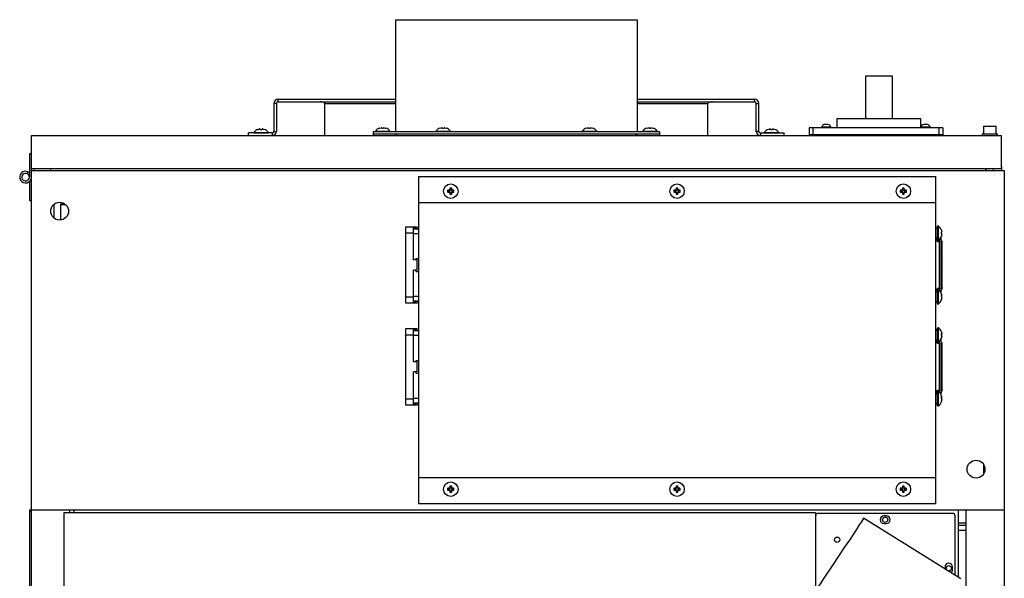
# Model space of a CAD drawing. Header units: inches. Extents: x -15.4 to 39.6, y -30.8 to 39.2.
# Tile 7 of 7: x -15.4 to 15.1, y 21.9 to 39.2. Entities that reach past the tile are written whole.
import ezdxf

# ---------------------------------------------------------------- set-up
doc = ezdxf.new("R2010")
doc.units = ezdxf.units.IN
doc.header["$MEASUREMENT"] = 0

msp = doc.modelspace()

# ---------------------------------------------------------------- linework, layer by layer
at = {"color": 7, "linetype": 'Continuous', "lineweight": 25}
for p, q in [((-3.74, 39.162), (3.74, 39.162)), ((-3.74, 39.162), (-3.74, 35.697)), ((3.74, 39.162), (3.74, 35.697)), ((11.631, 37.417), (10.805, 37.417)), ((10.805, 37.417), (10.805, 36.098)), ((11.631, 36.098), (11.631, 37.417)), ((-7.421, 36.572), (-7.5, 36.572)), ((-7.5, 36.572), (-7.5, 35.708)), ((-7.421, 36.572), (-7.421, 35.708)), ((-7.371, 36.622), (-7.371, 36.701)), ((-7.371, 36.701), (-3.74, 36.701)), ((-7.371, 36.622), (-3.74, 36.622)), ((-5.944, 36.595), (-5.94, 36.592)), ((-5.94, 36.592), (-5.936, 36.589)), ((-5.936, 36.589), (-5.931, 36.584)), ((-5.931, 36.584), (-5.927, 36.578)), ((-5.927, 36.578), (-5.925, 36.572)), ((-5.925, 35.579), (-5.925, 36.572)), ((-5.925, 36.572), (-3.74, 36.572)), ((3.74, 36.701), (7.371, 36.701)), ((3.74, 36.622), (7.371, 36.622)), ((3.74, 36.572), (5.925, 36.572)), ((5.925, 35.579), (5.925, 36.572)), ((5.959, 36.602), (5.975, 36.607)), ((7.371, 36.622), (7.371, 36.701)), ((7.421, 36.572), (7.5, 36.572)), ((7.421, 35.708), (7.421, 36.572)), ((7.5, 35.708), (7.5, 36.572)), ((9.919, 36.098), (9.919, 35.815)), ((12.517, 36.098), (9.919, 36.098)), ((12.517, 35.815), (12.517, 36.098)), ((-8.288, 35.579), (-8.288, 35.658)), ((-7.55, 35.658), (-8.288, 35.658)), ((-8.118, 35.675), (-8.118, 35.666)), ((-8.118, 35.675), (-7.67, 35.675)), ((-8.118, 35.666), (-8.11, 35.658)), ((-8.118, 35.666), (-7.67, 35.666)), ((-7.982, 35.772), (-7.943, 35.781)), ((-7.923, 35.781), (-7.922, 35.772)), ((-7.914, 35.77), (-7.874, 35.77)), ((-7.866, 35.772), (-7.865, 35.781)), ((-7.845, 35.781), (-7.805, 35.772)), ((-7.678, 35.658), (-7.67, 35.666)), ((-7.67, 35.666), (-7.67, 35.675)), ((-7.55, 35.658), (-7.55, 35.579)), ((-7.5, 35.708), (-7.421, 35.708)), ((-4.429, 35.697), (-4.429, 35.579)), ((4.429, 35.697), (-4.429, 35.697)), ((-4.357, 35.715), (-4.357, 35.705)), ((-4.357, 35.715), (-3.91, 35.715)), ((-4.357, 35.705), (-4.35, 35.697)), ((-4.357, 35.705), (-3.91, 35.705)), ((-4.222, 35.812), (-4.183, 35.821)), ((-4.163, 35.821), (-4.162, 35.812)), ((-4.153, 35.809), (-4.114, 35.809)), ((-4.105, 35.812), (-4.104, 35.821)), ((-4.084, 35.821), (-4.045, 35.812)), ((-3.918, 35.697), (-3.91, 35.705)), ((-3.91, 35.705), (-3.91, 35.715)), ((-2.487, 35.715), (-2.487, 35.705)), ((-2.487, 35.715), (-2.04, 35.715)), ((-2.487, 35.705), (-2.48, 35.697)), ((-2.487, 35.705), (-2.04, 35.705)), ((-2.352, 35.812), (-2.313, 35.821)), ((-2.293, 35.821), (-2.292, 35.812)), ((-2.283, 35.809), (-2.244, 35.809)), ((-2.235, 35.812), (-2.234, 35.821)), ((-2.214, 35.821), (-2.175, 35.812)), ((-2.048, 35.697), (-2.04, 35.705)), ((-2.04, 35.705), (-2.04, 35.715)), ((2.04, 35.715), (2.04, 35.705)), ((2.04, 35.715), (2.488, 35.715)), ((2.04, 35.705), (2.048, 35.697)), ((2.04, 35.705), (2.488, 35.705)), ((2.175, 35.812), (2.215, 35.821)), ((2.235, 35.821), (2.236, 35.812)), ((2.244, 35.809), (2.284, 35.809)), ((2.292, 35.812), (2.293, 35.821)), ((2.313, 35.821), (2.353, 35.812)), ((2.48, 35.697), (2.488, 35.705)), ((2.488, 35.705), (2.488, 35.715)), ((3.91, 35.715), (3.91, 35.705)), ((3.91, 35.715), (4.358, 35.715)), ((3.91, 35.705), (3.918, 35.697)), ((3.91, 35.705), (4.358, 35.705)), ((4.045, 35.812), (4.085, 35.821)), ((4.105, 35.821), (4.106, 35.812)), ((4.114, 35.809), (4.154, 35.809)), ((4.162, 35.812), (4.163, 35.821)), ((4.183, 35.821), (4.223, 35.812)), ((4.35, 35.697), (4.358, 35.705)), ((4.358, 35.705), (4.358, 35.715)), ((4.429, 35.697), (4.429, 35.579)), ((7.5, 35.708), (7.421, 35.708)), ((7.55, 35.658), (7.55, 35.579)), ((7.55, 35.658), (8.287, 35.658)), ((7.67, 35.675), (7.67, 35.666)), ((7.67, 35.675), (8.117, 35.675)), ((7.67, 35.666), (7.678, 35.658)), ((7.67, 35.666), (8.117, 35.666)), ((7.805, 35.772), (7.844, 35.781)), ((7.864, 35.781), (7.865, 35.772)), ((7.874, 35.77), (7.913, 35.77)), ((7.922, 35.772), (7.923, 35.781)), ((7.943, 35.781), (7.982, 35.772)), ((8.109, 35.658), (8.117, 35.666)), ((8.117, 35.666), (8.117, 35.675)), ((8.287, 35.579), (8.287, 35.658)), ((9.057, 35.815), (9.057, 35.579)), ((13.191, 35.815), (9.057, 35.815)), ((9.175, 35.815), (9.175, 35.579)), ((9.451, 35.835), (9.451, 35.815)), ((9.726, 35.835), (9.451, 35.835)), ((9.644, 35.918), (9.533, 35.918)), ((9.726, 35.815), (9.726, 35.835)), ((12.522, 35.835), (12.522, 35.815)), ((12.797, 35.835), (12.522, 35.835)), ((12.715, 35.918), (12.604, 35.918)), ((12.797, 35.815), (12.797, 35.835)), ((13.073, 35.815), (13.073, 35.579)), ((13.191, 35.815), (13.191, 35.579)), ((14.457, 35.865), (14.449, 35.857)), ((14.449, 35.857), (14.449, 35.637)), ((14.843, 35.857), (14.449, 35.857)), ((14.449, 35.637), (14.457, 35.629)), ((14.449, 35.637), (14.843, 35.637)), ((14.457, 35.865), (14.835, 35.865)), ((14.843, 35.857), (14.835, 35.865)), ((14.835, 35.629), (14.843, 35.637)), ((14.843, 35.637), (14.843, 35.857)), ((-15, -24.394), (-15, 35.579)), ((-15, 35.579), (15, 35.579)), ((4.429, 35.618), (-4.429, 35.618)), ((-3.74, 35.579), (-3.74, 35.618)), ((-3.701, 35.579), (-3.701, 35.618)), ((3.701, 35.579), (3.701, 35.618)), ((3.74, 35.579), (3.74, 35.618)), ((13.191, 35.599), (9.057, 35.599)), ((14.41, 35.629), (14.41, 35.579)), ((14.41, 35.629), (14.882, 35.629)), ((14.882, 35.579), (14.882, 35.629)), ((15, 35.579), (15, 34.563)), ((-15.063, 35.013), (-15.063, 34.293)), ((-15, 35.013), (-15.063, 35.013)), ((-15.122, 34.395), (-15.091, 34.45)), ((-15, 34.563), (15, 34.563)), ((-15, 34.5), (15.094, 34.5)), ((-14.913, 34.563), (-14.913, 34.5)), ((-14.413, 34.563), (-14.413, 34.5)), ((14.508, 34.563), (14.508, 34.5)), ((14.528, 34.563), (14.528, 34.5)), ((14.764, 34.5), (14.764, 34.563)), ((15, 34.625), (15.008, 34.625)), ((15.008, 34.625), (15.008, 34.5)), ((15.094, 34.5), (15.094, -8.925)), ((-15.063, 34.156), (-15.063, 33.573)), ((-3.028, 34.312), (-3.028, 24.19)), ((-3.028, 34.312), (12.972, 34.312)), ((12.972, 24.19), (12.972, 34.312)), ((-2.125, 33.879), (-2.125, 33.839)), ((-2.121, 33.879), (-2.125, 33.879)), ((-2.121, 33.839), (-2.125, 33.839)), ((-2.121, 33.879), (-2.121, 33.839)), ((-2.077, 33.888), (-2.116, 33.887)), ((-2.116, 33.883), (-2.116, 33.887)), ((-2.077, 33.883), (-2.116, 33.883)), ((-2.116, 33.835), (-2.116, 33.831)), ((-2.116, 33.835), (-2.077, 33.835)), ((-2.116, 33.831), (-2.077, 33.83)), ((-2.077, 33.883), (-2.077, 33.888)), ((-2.077, 33.835), (-2.077, 33.83)), ((-2.056, 33.948), (-2.057, 33.908)), ((-2.052, 33.908), (-2.057, 33.908)), ((-2.052, 33.81), (-2.057, 33.81)), ((-2.057, 33.81), (-2.056, 33.77)), ((-2.052, 33.948), (-2.056, 33.948)), ((-2.052, 33.948), (-2.052, 33.908)), ((-2.052, 33.81), (-2.052, 33.77)), ((-2.008, 33.956), (-2.047, 33.956)), ((-2.047, 33.952), (-2.047, 33.956)), ((-2.008, 33.952), (-2.047, 33.952)), ((-2.008, 33.952), (-2.008, 33.956)), ((-2.003, 33.908), (-2.003, 33.948)), ((-2.003, 33.948), (-1.999, 33.948)), ((-2.003, 33.908), (-1.998, 33.908)), ((-2.003, 33.81), (-1.998, 33.81)), ((-2.003, 33.77), (-2.003, 33.81)), ((-1.998, 33.908), (-1.999, 33.948)), ((-1.999, 33.77), (-1.998, 33.81)), ((-1.939, 33.887), (-1.978, 33.888)), ((-1.978, 33.883), (-1.978, 33.888)), ((-1.939, 33.883), (-1.978, 33.883)), ((-1.978, 33.835), (-1.978, 33.83)), ((-1.978, 33.835), (-1.939, 33.835)), ((-1.978, 33.83), (-1.939, 33.831)), ((-1.939, 33.883), (-1.939, 33.887)), ((-1.939, 33.835), (-1.939, 33.831)), ((-1.934, 33.839), (-1.934, 33.879)), ((-1.934, 33.879), (-1.93, 33.879)), ((-1.934, 33.839), (-1.93, 33.839)), ((-1.93, 33.839), (-1.93, 33.879)), ((4.875, 33.879), (4.875, 33.839)), ((4.879, 33.879), (4.875, 33.879)), ((4.879, 33.839), (4.875, 33.839)), ((4.879, 33.879), (4.879, 33.839)), ((4.923, 33.888), (4.884, 33.887)), ((4.884, 33.883), (4.884, 33.887)), ((4.923, 33.883), (4.884, 33.883)), ((4.884, 33.835), (4.884, 33.831)), ((4.884, 33.835), (4.923, 33.835)), ((4.884, 33.831), (4.923, 33.83)), ((4.923, 33.883), (4.923, 33.888)), ((4.923, 33.835), (4.923, 33.83)), ((4.944, 33.948), (4.943, 33.908)), ((4.948, 33.908), (4.943, 33.908)), ((4.948, 33.81), (4.943, 33.81)), ((4.943, 33.81), (4.944, 33.77)), ((4.948, 33.948), (4.944, 33.948)), ((4.948, 33.948), (4.948, 33.908)), ((4.948, 33.81), (4.948, 33.77)), ((4.992, 33.956), (4.953, 33.956)), ((4.953, 33.952), (4.953, 33.956)), ((4.992, 33.952), (4.953, 33.952)), ((4.992, 33.952), (4.992, 33.956)), ((4.997, 33.908), (4.997, 33.948)), ((4.997, 33.948), (5.001, 33.948)), ((4.997, 33.908), (5.002, 33.908)), ((4.997, 33.81), (5.002, 33.81)), ((4.997, 33.77), (4.997, 33.81)), ((5.002, 33.908), (5.001, 33.948)), ((5.001, 33.77), (5.002, 33.81)), ((5.022, 33.883), (5.022, 33.888)), ((5.061, 33.887), (5.022, 33.888)), ((5.061, 33.883), (5.022, 33.883)), ((5.022, 33.835), (5.022, 33.83)), ((5.022, 33.835), (5.061, 33.835)), ((5.022, 33.83), (5.061, 33.831)), ((5.061, 33.883), (5.061, 33.887)), ((5.061, 33.835), (5.061, 33.831)), ((5.066, 33.839), (5.066, 33.879)), ((5.066, 33.879), (5.07, 33.879)), ((5.066, 33.839), (5.07, 33.839)), ((5.07, 33.839), (5.07, 33.879)), ((11.875, 33.879), (11.875, 33.839)), ((11.879, 33.879), (11.875, 33.879)), ((11.879, 33.839), (11.875, 33.839)), ((11.879, 33.879), (11.879, 33.839)), ((11.923, 33.888), (11.884, 33.887)), ((11.884, 33.883), (11.884, 33.887)), ((11.923, 33.883), (11.884, 33.883)), ((11.884, 33.835), (11.884, 33.831)), ((11.884, 33.835), (11.923, 33.835)), ((11.884, 33.831), (11.923, 33.83)), ((11.923, 33.883), (11.923, 33.888)), ((11.923, 33.835), (11.923, 33.83)), ((11.944, 33.948), (11.943, 33.908)), ((11.948, 33.908), (11.943, 33.908)), ((11.943, 33.81), (11.944, 33.77)), ((11.948, 33.81), (11.943, 33.81)), ((11.948, 33.948), (11.944, 33.948)), ((11.948, 33.948), (11.948, 33.908)), ((11.948, 33.81), (11.948, 33.77)), ((11.992, 33.956), (11.953, 33.956)), ((11.953, 33.952), (11.953, 33.956)), ((11.992, 33.952), (11.953, 33.952)), ((11.992, 33.952), (11.992, 33.956)), ((11.997, 33.908), (11.997, 33.948)), ((11.997, 33.948), (12.001, 33.948)), ((11.997, 33.908), (12.002, 33.908)), ((11.997, 33.81), (12.002, 33.81)), ((11.997, 33.77), (11.997, 33.81)), ((12.002, 33.908), (12.001, 33.948)), ((12.001, 33.77), (12.002, 33.81)), ((12.022, 33.883), (12.022, 33.888)), ((12.061, 33.887), (12.022, 33.888)), ((12.061, 33.883), (12.022, 33.883)), ((12.022, 33.835), (12.022, 33.83)), ((12.022, 33.835), (12.061, 33.835)), ((12.022, 33.83), (12.061, 33.831)), ((12.061, 33.883), (12.061, 33.887)), ((12.061, 33.835), (12.061, 33.831)), ((12.066, 33.839), (12.066, 33.879)), ((12.066, 33.879), (12.07, 33.879)), ((12.066, 33.839), (12.07, 33.839)), ((12.07, 33.839), (12.07, 33.879)), ((-15.063, 33.573), (-15, 33.573)), ((-2.052, 33.77), (-2.056, 33.77)), ((-2.047, 33.766), (-2.047, 33.762)), ((-2.047, 33.766), (-2.008, 33.766)), ((-2.047, 33.762), (-2.008, 33.762)), ((-2.008, 33.766), (-2.008, 33.762)), ((-2.003, 33.77), (-1.999, 33.77)), ((4.948, 33.77), (4.944, 33.77)), ((4.953, 33.766), (4.953, 33.762)), ((4.953, 33.766), (4.992, 33.766)), ((4.953, 33.762), (4.992, 33.762)), ((4.992, 33.766), (4.992, 33.762)), ((4.997, 33.77), (5.001, 33.77)), ((11.948, 33.77), (11.944, 33.77)), ((11.953, 33.766), (11.953, 33.762)), ((11.953, 33.766), (11.992, 33.766)), ((11.953, 33.762), (11.992, 33.762)), ((11.992, 33.766), (11.992, 33.762)), ((11.997, 33.77), (12.001, 33.77)), ((-14.311, 33.445), (-14.311, 33.036)), ((-14.092, 32.967), (-14.092, 33.463)), ((-14.092, 33.463), (-13.963, 33.463)), ((-13.93, 33.434), (-14.092, 33.434)), ((12.972, 33.501), (-3.028, 33.501)), ((-3.421, 30.394), (-3.421, 32.757)), ((-3.421, 32.757), (-3.067, 32.757)), ((-3.185, 31.733), (-3.185, 32.757)), ((-3.185, 32.717), (-3.106, 32.717)), ((-3.185, 32.698), (-3.028, 32.698)), ((-3.106, 32.717), (-3.106, 32.698)), ((-3.075, 32.698), (-3.067, 32.712)), ((-3.067, 32.712), (-3.067, 32.757)), ((13.041, 32.784), (13.033, 32.776)), ((13.033, 32.344), (13.033, 32.776)), ((13.051, 32.784), (13.041, 32.784)), ((13.041, 32.784), (13.041, 32.336)), ((13.051, 32.784), (13.051, 32.336)), ((13.148, 32.648), (13.157, 32.609)), ((13.157, 32.589), (13.148, 32.588)), ((-3.185, 32.56), (-3.421, 32.56)), ((-3.028, 32.54), (-3.185, 32.54)), ((13.033, 32.344), (13.041, 32.336)), ((13.041, 32.336), (13.051, 32.336)), ((13.061, 32.306), (13.061, 32.343)), ((13.061, 32.306), (13.087, 32.306)), ((13.083, 32.306), (13.083, 30.846)), ((13.087, 32.306), (13.087, 32.366)), ((13.146, 32.579), (13.146, 32.54)), ((13.146, 32.356), (13.146, 32.46)), ((13.148, 32.546), (13.157, 32.539)), ((13.148, 32.531), (13.157, 32.531)), ((13.157, 32.511), (13.148, 32.471)), ((13.177, 30.856), (13.177, 32.295)), ((13.146, 30.883), (13.146, 32.268)), ((-3.067, 31.733), (-3.185, 31.733)), ((-3.106, 31.772), (-3.028, 31.772)), ((-3.106, 31.772), (-3.106, 31.733)), ((-3.067, 31.418), (-3.067, 31.733)), ((-3.067, 31.418), (-3.185, 31.418)), ((-3.185, 30.394), (-3.185, 31.418)), ((-3.106, 31.418), (-3.106, 31.379)), ((-3.106, 31.379), (-3.028, 31.379)), ((13.041, 30.815), (13.033, 30.807)), ((13.033, 30.375), (13.033, 30.807)), ((13.051, 30.815), (13.041, 30.815)), ((13.041, 30.815), (13.041, 30.367)), ((13.051, 30.815), (13.051, 30.367)), ((13.087, 30.846), (13.061, 30.846)), ((13.061, 30.846), (13.061, 30.808)), ((13.087, 30.846), (13.087, 30.785)), ((13.146, 30.695), (13.146, 30.797)), ((-3.421, 30.591), (-3.185, 30.591)), ((-3.185, 30.611), (-3.028, 30.611)), ((13.146, 30.65), (13.148, 30.651)), ((13.146, 30.646), (13.146, 30.609)), ((13.146, 30.636), (13.157, 30.637)), ((13.146, 30.634), (13.158, 30.635)), ((13.146, 30.627), (13.157, 30.626)), ((13.146, 30.508), (13.146, 30.494)), ((13.157, 30.637), (13.148, 30.651)), ((13.148, 30.599), (13.157, 30.6)), ((13.148, 30.598), (13.157, 30.583)), ((13.157, 30.556), (13.148, 30.52)), ((13.148, 30.499), (13.157, 30.535)), ((13.152, 30.67), (13.157, 30.648)), ((13.152, 30.535), (13.157, 30.535)), ((13.157, 30.626), (13.155, 30.633)), ((-3.067, 30.394), (-3.421, 30.394)), ((-3.028, 30.454), (-3.185, 30.454)), ((-3.185, 30.434), (-3.106, 30.434)), ((-3.106, 30.434), (-3.106, 30.454)), ((-3.075, 30.454), (-3.067, 30.439)), ((-3.067, 30.439), (-3.067, 30.394)), ((13.033, 30.375), (13.041, 30.367)), ((13.041, 30.367), (13.051, 30.367)), ((-3.421, 27.244), (-3.421, 29.607)), ((-3.421, 29.607), (-3.067, 29.607)), ((-3.185, 28.583), (-3.185, 29.607)), ((-3.185, 29.567), (-3.106, 29.567)), ((-3.185, 29.548), (-3.028, 29.548)), ((-3.106, 29.567), (-3.106, 29.548)), ((-3.075, 29.548), (-3.067, 29.562)), ((-3.067, 29.562), (-3.067, 29.607)), ((13.041, 29.634), (13.033, 29.626)), ((13.033, 29.194), (13.033, 29.626)), ((13.051, 29.634), (13.041, 29.634)), ((13.041, 29.634), (13.041, 29.186)), ((13.051, 29.634), (13.051, 29.186)), ((-3.185, 29.41), (-3.421, 29.41)), ((-3.028, 29.39), (-3.185, 29.39)), ((13.146, 29.508), (13.146, 29.509)), ((13.146, 29.444), (13.157, 29.445)), ((13.146, 29.441), (13.146, 29.402)), ((13.146, 29.432), (13.157, 29.433)), ((13.146, 29.423), (13.157, 29.424)), ((13.146, 29.316), (13.146, 29.312)), ((13.146, 29.206), (13.146, 29.31)), ((13.148, 29.501), (13.157, 29.462)), ((13.157, 29.445), (13.148, 29.448)), ((13.148, 29.428), (13.157, 29.433)), ((13.148, 29.413), (13.157, 29.424)), ((13.148, 29.407), (13.157, 29.395)), ((13.148, 29.392), (13.157, 29.387)), ((13.157, 29.364), (13.148, 29.325)), ((13.148, 29.319), (13.157, 29.358)), ((13.033, 29.194), (13.041, 29.186)), ((13.041, 29.186), (13.051, 29.186)), ((13.061, 29.156), (13.061, 29.193)), ((13.061, 29.156), (13.087, 29.156)), ((13.083, 29.156), (13.083, 27.696)), ((13.087, 29.156), (13.087, 29.216)), ((13.146, 27.733), (13.146, 29.118)), ((13.177, 27.706), (13.177, 29.145)), ((-3.067, 28.583), (-3.185, 28.583)), ((-3.106, 28.622), (-3.028, 28.622)), ((-3.106, 28.622), (-3.106, 28.583)), ((-3.067, 28.268), (-3.067, 28.583)), ((-3.067, 28.268), (-3.185, 28.268)), ((-3.185, 27.244), (-3.185, 28.268)), ((-3.106, 28.268), (-3.106, 28.229)), ((-3.106, 28.229), (-3.028, 28.229)), ((-3.421, 27.441), (-3.185, 27.441)), ((-3.185, 27.461), (-3.028, 27.461)), ((13.041, 27.665), (13.033, 27.657)), ((13.033, 27.225), (13.033, 27.657)), ((13.051, 27.665), (13.041, 27.665)), ((13.041, 27.665), (13.041, 27.217)), ((13.051, 27.665), (13.051, 27.217)), ((13.087, 27.696), (13.061, 27.696)), ((13.061, 27.696), (13.061, 27.658)), ((13.087, 27.696), (13.087, 27.635)), ((13.146, 27.544), (13.146, 27.651)), ((13.146, 27.502), (13.148, 27.502)), ((13.146, 27.498), (13.146, 27.461)), ((13.146, 27.487), (13.157, 27.487)), ((13.146, 27.485), (13.158, 27.486)), ((13.146, 27.475), (13.157, 27.475)), ((13.157, 27.487), (13.148, 27.502)), ((13.148, 27.45), (13.157, 27.434)), ((13.156, 27.503), (13.153, 27.516)), ((13.153, 27.515), (13.157, 27.498)), ((13.157, 27.475), (13.154, 27.486)), ((-3.067, 27.244), (-3.421, 27.244)), ((-3.028, 27.304), (-3.185, 27.304)), ((-3.185, 27.284), (-3.106, 27.284)), ((-3.106, 27.284), (-3.106, 27.304)), ((-3.075, 27.304), (-3.067, 27.289)), ((-3.067, 27.289), (-3.067, 27.244)), ((13.033, 27.225), (13.041, 27.217)), ((13.041, 27.217), (13.051, 27.217)), ((13.146, 27.36), (13.146, 27.344)), ((13.157, 27.408), (13.148, 27.371)), ((13.148, 27.349), (13.157, 27.385)), ((13.151, 27.385), (13.157, 27.385)), ((13.153, 27.367), (13.157, 27.384)), ((14.452, 25.409), (14.452, 25.111)), ((-3.028, 25.001), (12.972, 25.001)), ((-2.077, 24.671), (-2.116, 24.67)), ((-2.116, 24.666), (-2.116, 24.67)), ((-2.077, 24.666), (-2.077, 24.671)), ((-2.056, 24.731), (-2.057, 24.691)), ((-2.052, 24.691), (-2.057, 24.691)), ((-2.052, 24.731), (-2.056, 24.731)), ((-2.052, 24.731), (-2.052, 24.691)), ((-2.008, 24.739), (-2.047, 24.739)), ((-2.047, 24.735), (-2.047, 24.739)), ((-2.008, 24.735), (-2.047, 24.735)), ((-2.008, 24.735), (-2.008, 24.739)), ((-2.003, 24.691), (-2.003, 24.731)), ((-2.003, 24.731), (-1.999, 24.731)), ((-2.003, 24.691), (-1.998, 24.691)), ((-1.998, 24.691), (-1.999, 24.731)), ((-1.939, 24.67), (-1.978, 24.671)), ((-1.978, 24.666), (-1.978, 24.671)), ((-1.939, 24.666), (-1.939, 24.67)), ((4.923, 24.671), (4.884, 24.67)), ((4.884, 24.666), (4.884, 24.67)), ((4.923, 24.666), (4.923, 24.671)), ((4.944, 24.731), (4.943, 24.691)), ((4.948, 24.691), (4.943, 24.691)), ((4.948, 24.731), (4.944, 24.731)), ((4.948, 24.731), (4.948, 24.691)), ((4.992, 24.739), (4.953, 24.739)), ((4.953, 24.735), (4.953, 24.739)), ((4.992, 24.735), (4.953, 24.735)), ((4.992, 24.735), (4.992, 24.739)), ((4.997, 24.691), (4.997, 24.731)), ((4.997, 24.731), (5.001, 24.731)), ((4.997, 24.691), (5.002, 24.691)), ((5.002, 24.691), (5.001, 24.731)), ((5.022, 24.666), (5.022, 24.671)), ((5.061, 24.67), (5.022, 24.671)), ((5.061, 24.666), (5.061, 24.67)), ((11.923, 24.671), (11.884, 24.67)), ((11.884, 24.666), (11.884, 24.67)), ((11.923, 24.666), (11.923, 24.671)), ((11.944, 24.731), (11.943, 24.691)), ((11.948, 24.691), (11.943, 24.691)), ((11.948, 24.731), (11.944, 24.731)), ((11.948, 24.731), (11.948, 24.691)), ((11.992, 24.739), (11.953, 24.739)), ((11.953, 24.735), (11.953, 24.739)), ((11.992, 24.735), (11.953, 24.735)), ((11.992, 24.735), (11.992, 24.739)), ((11.997, 24.691), (11.997, 24.731)), ((11.997, 24.731), (12.001, 24.731)), ((11.997, 24.691), (12.002, 24.691)), ((12.002, 24.691), (12.001, 24.731)), ((12.022, 24.666), (12.022, 24.671)), ((12.061, 24.67), (12.022, 24.671)), ((12.061, 24.666), (12.061, 24.67)), ((-2.125, 24.662), (-2.125, 24.622)), ((-2.121, 24.662), (-2.125, 24.662)), ((-2.121, 24.622), (-2.125, 24.622)), ((-2.121, 24.662), (-2.121, 24.622)), ((-2.077, 24.666), (-2.116, 24.666)), ((-2.116, 24.618), (-2.116, 24.614)), ((-2.116, 24.618), (-2.077, 24.618)), ((-2.116, 24.614), (-2.077, 24.613)), ((-2.077, 24.618), (-2.077, 24.613)), ((-2.057, 24.593), (-2.056, 24.553)), ((-2.052, 24.593), (-2.057, 24.593)), ((-2.052, 24.553), (-2.056, 24.553)), ((-2.052, 24.593), (-2.052, 24.553)), ((-2.047, 24.549), (-2.047, 24.545)), ((-2.047, 24.549), (-2.008, 24.549)), ((-2.047, 24.545), (-2.008, 24.545)), ((-2.008, 24.549), (-2.008, 24.545)), ((-2.003, 24.593), (-1.998, 24.593)), ((-2.003, 24.553), (-2.003, 24.593)), ((-2.003, 24.553), (-1.999, 24.553)), ((-1.999, 24.553), (-1.998, 24.593)), ((-1.939, 24.666), (-1.978, 24.666)), ((-1.978, 24.618), (-1.978, 24.613)), ((-1.978, 24.618), (-1.939, 24.618)), ((-1.978, 24.613), (-1.939, 24.614)), ((-1.939, 24.618), (-1.939, 24.614)), ((-1.934, 24.622), (-1.934, 24.662)), ((-1.934, 24.662), (-1.93, 24.662)), ((-1.934, 24.622), (-1.93, 24.622)), ((-1.93, 24.622), (-1.93, 24.662)), ((4.875, 24.662), (4.875, 24.622)), ((4.879, 24.662), (4.875, 24.662)), ((4.879, 24.622), (4.875, 24.622)), ((4.879, 24.662), (4.879, 24.622)), ((4.923, 24.666), (4.884, 24.666)), ((4.884, 24.618), (4.884, 24.614)), ((4.884, 24.618), (4.923, 24.618)), ((4.884, 24.614), (4.923, 24.613)), ((4.923, 24.618), (4.923, 24.613)), ((4.943, 24.593), (4.944, 24.553)), ((4.948, 24.593), (4.943, 24.593)), ((4.948, 24.553), (4.944, 24.553)), ((4.948, 24.593), (4.948, 24.553)), ((4.953, 24.549), (4.953, 24.545)), ((4.953, 24.549), (4.992, 24.549)), ((4.953, 24.545), (4.992, 24.545)), ((4.992, 24.549), (4.992, 24.545)), ((4.997, 24.593), (5.002, 24.593)), ((4.997, 24.553), (4.997, 24.593)), ((4.997, 24.553), (5.001, 24.553)), ((5.001, 24.553), (5.002, 24.593)), ((5.061, 24.666), (5.022, 24.666)), ((5.022, 24.618), (5.022, 24.613)), ((5.022, 24.618), (5.061, 24.618)), ((5.022, 24.613), (5.061, 24.614)), ((5.061, 24.618), (5.061, 24.614)), ((5.066, 24.622), (5.066, 24.662)), ((5.066, 24.662), (5.07, 24.662)), ((5.066, 24.622), (5.07, 24.622)), ((5.07, 24.622), (5.07, 24.662)), ((11.875, 24.662), (11.875, 24.622)), ((11.879, 24.662), (11.875, 24.662)), ((11.879, 24.622), (11.875, 24.622)), ((11.879, 24.662), (11.879, 24.622)), ((11.923, 24.666), (11.884, 24.666)), ((11.884, 24.618), (11.884, 24.614)), ((11.884, 24.618), (11.923, 24.618)), ((11.884, 24.614), (11.923, 24.613)), ((11.923, 24.618), (11.923, 24.613)), ((11.943, 24.593), (11.944, 24.553)), ((11.948, 24.593), (11.943, 24.593)), ((11.948, 24.553), (11.944, 24.553)), ((11.948, 24.593), (11.948, 24.553)), ((11.953, 24.549), (11.953, 24.545)), ((11.953, 24.549), (11.992, 24.549)), ((11.953, 24.545), (11.992, 24.545)), ((11.992, 24.549), (11.992, 24.545)), ((11.997, 24.593), (12.002, 24.593)), ((11.997, 24.553), (11.997, 24.593)), ((11.997, 24.553), (12.001, 24.553)), ((12.001, 24.553), (12.002, 24.593)), ((12.061, 24.666), (12.022, 24.666)), ((12.022, 24.618), (12.022, 24.613)), ((12.022, 24.618), (12.061, 24.618)), ((12.022, 24.613), (12.061, 24.614)), ((12.061, 24.618), (12.061, 24.614)), ((12.066, 24.622), (12.066, 24.662)), ((12.066, 24.662), (12.07, 24.662)), ((12.066, 24.622), (12.07, 24.622)), ((12.07, 24.622), (12.07, 24.662)), ((12.972, 24.19), (-3.028, 24.19)), ((-15.063, 24), (15.094, 24)), ((-15.063, 24), (-15.063, -24)), ((-15, 23.941), (-15.063, 23.941)), ((-13.994, 23.906), (-13.994, 20.106)), ((9.256, 23.906), (-13.994, 23.906)), ((-13.811, 23.906), (-13.811, 24)), ((-13.681, 23.906), (-13.681, 24)), ((9.256, 23.906), (9.256, 21.506)), ((13.496, 23.894), (9.334, 23.894)), ((11.449, 23.815), (11.37, 23.815)), ((13.575, 21.973), (13.575, 23.815)), ((13.681, 21.907), (13.681, 24)), ((13.906, 24), (13.906, 21.54)), ((10.742, 23.743), (10.669, 23.626)), ((13.747, 21.866), (10.742, 23.743)), ((11.37, 23.579), (11.449, 23.579)), ((13.681, 23.606), (13.906, 23.606)), ((13.681, 23.528), (13.906, 23.528)), ((13.681, 23.37), (13.906, 23.37)), ((13.26, 22.236), (13.26, 22.17)), ((13.496, 22.157), (13.496, 22.236))]:
    msp.add_line(p, q, dxfattribs=at)
at = {"color": 7, "linetype": 'Continuous', "lineweight": 25, "flags": 128}
for points in [[(-7.922, 35.772), (-7.922, 35.771), (-7.92, 35.771), (-7.918, 35.77), (-7.915, 35.77), (-7.914, 35.77)], [(-7.874, 35.77), (-7.871, 35.77), (-7.869, 35.77), (-7.867, 35.771), (-7.866, 35.772), (-7.866, 35.772)], [(-4.162, 35.812), (-4.161, 35.811), (-4.16, 35.81), (-4.157, 35.81), (-4.155, 35.809), (-4.153, 35.809)], [(-4.114, 35.809), (-4.111, 35.809), (-4.109, 35.81), (-4.107, 35.81), (-4.106, 35.811), (-4.105, 35.812)], [(-2.292, 35.812), (-2.291, 35.811), (-2.29, 35.81), (-2.287, 35.81), (-2.285, 35.809), (-2.283, 35.809)], [(-2.244, 35.809), (-2.241, 35.809), (-2.239, 35.81), (-2.237, 35.81), (-2.236, 35.811), (-2.235, 35.812)], [(2.236, 35.812), (2.236, 35.811), (2.238, 35.81), (2.24, 35.81), (2.243, 35.809), (2.244, 35.809)], [(2.284, 35.809), (2.286, 35.809), (2.289, 35.81), (2.291, 35.81), (2.292, 35.811), (2.292, 35.812)], [(4.106, 35.812), (4.106, 35.811), (4.108, 35.81), (4.11, 35.81), (4.113, 35.809), (4.114, 35.809)], [(4.154, 35.809), (4.157, 35.809), (4.159, 35.81), (4.161, 35.81), (4.162, 35.811), (4.162, 35.812)], [(7.865, 35.772), (7.866, 35.771), (7.867, 35.771), (7.87, 35.77), (7.872, 35.77), (7.874, 35.77)], [(7.913, 35.77), (7.916, 35.77), (7.918, 35.77), (7.92, 35.771), (7.922, 35.772), (7.922, 35.772)], [(-15.063, 34.43), (-15.065, 34.432), (-15.091, 34.45)], [(12.972, 32.371), (12.979, 32.364), (12.989, 32.359), (13.001, 32.357), (13.014, 32.358), (13.024, 32.363), (13.031, 32.37), (13.033, 32.379)], [(13.145, 32.273), (13.157, 32.275), (13.168, 32.279), (13.175, 32.287), (13.177, 32.295), (13.177, 32.295)], [(13.148, 32.588), (13.147, 32.588), (13.146, 32.586), (13.146, 32.584), (13.146, 32.581), (13.146, 32.579)], [(13.146, 32.54), (13.146, 32.537), (13.146, 32.535), (13.147, 32.533), (13.147, 32.532), (13.148, 32.531)], [(12.972, 30.78), (12.979, 30.787), (12.989, 30.793), (13.001, 30.795), (13.014, 30.793), (13.024, 30.788), (13.031, 30.781), (13.033, 30.772)], [(13.145, 30.878), (13.157, 30.876), (13.168, 30.872), (13.175, 30.864), (13.177, 30.856), (13.177, 30.856)], [(13.148, 30.651), (13.147, 30.651), (13.146, 30.651), (13.146, 30.649), (13.146, 30.647), (13.146, 30.646)], [(13.146, 30.494), (13.146, 30.493), (13.146, 30.494), (13.147, 30.495), (13.147, 30.497), (13.148, 30.499)], [(13.158, 30.636), (13.158, 30.636), (13.157, 30.637)], [(13.158, 30.548), (13.158, 30.549), (13.158, 30.55)], [(13.148, 29.448), (13.147, 29.448), (13.146, 29.447), (13.146, 29.445), (13.146, 29.442), (13.146, 29.441)], [(13.157, 29.462), (13.158, 29.456), (13.158, 29.45), (13.158, 29.446), (13.158, 29.445), (13.157, 29.445)], [(12.972, 29.221), (12.979, 29.214), (12.989, 29.209), (13.001, 29.207), (13.014, 29.208), (13.024, 29.213), (13.031, 29.22), (13.033, 29.229)], [(13.145, 29.123), (13.157, 29.125), (13.168, 29.129), (13.175, 29.137), (13.177, 29.145), (13.177, 29.145)], [(13.145, 27.728), (13.157, 27.726), (13.168, 27.722), (13.175, 27.714), (13.177, 27.706), (13.177, 27.706)], [(12.972, 27.63), (12.979, 27.637), (12.989, 27.643), (13.001, 27.645), (13.014, 27.643), (13.024, 27.638), (13.031, 27.631), (13.033, 27.622)], [(13.148, 27.502), (13.147, 27.503), (13.146, 27.502), (13.146, 27.501), (13.146, 27.499), (13.146, 27.498)], [(13.158, 27.486), (13.158, 27.486), (13.157, 27.487)], [(13.146, 27.344), (13.146, 27.344), (13.146, 27.344)], [(13.157, 27.385), (13.158, 27.39), (13.158, 27.394), (13.158, 27.396), (13.158, 27.396)], [(10.742, 23.743), (10.73, 23.721), (10.708, 23.687), (10.67, 23.627), (10.61, 23.536), (10.531, 23.416), (10.435, 23.271), (10.301, 23.069), (10.145, 22.836), (9.968, 22.571), (9.771, 22.276), (9.552, 21.948), (9.315, 21.594)]]:
    msp.add_lwpolyline(points, dxfattribs=at)
at = {"color": 7, "linetype": 'Continuous', "lineweight": 25}
for centre, radius in [((-2.028, 33.859), 0.224), ((-2.028, 33.859), 0.0394), ((4.972, 33.859), 0.224), ((4.972, 33.859), 0.0394), ((11.972, 33.859), 0.224), ((11.972, 33.859), 0.0394), ((-14.126, 33.24), 0.276), ((14.22, 25.26), 0.276), ((-2.028, 24.642), 0.224), ((-2.028, 24.642), 0.0394), ((4.972, 24.642), 0.224), ((4.972, 24.642), 0.0394), ((11.972, 24.642), 0.224), ((11.972, 24.642), 0.0394), ((11.409, 23.697), 0.0827), ((9.925, 23.08), 0.0827), ((13.378, 22.197), 0.0827)]:
    msp.add_circle(centre, radius, dxfattribs=at)
for centre, radius, start, end in [((-7.371, 36.572), 0.129, 90, 180), ((-7.371, 36.572), 0.05, 90, 180), ((-6.072, 36.303), 0.319, 73.3892, 89.6769), ((-6.116, 36.216), 0.416, 65.639, 71.0173), ((5.977, 36.547), 0.0583, 108.6351, 154.0944), ((6.072, 36.299), 0.323, 90.3707, 107.4484), ((7.371, 36.572), 0.129, 0, 90), ((7.371, 36.572), 0.05, 360, 90), ((-7.904, 35.523), 0.263, 109.4423, 144.5132), ((-7.996, 35.807), 0.0374, 277.1685, 290.5685), ((-7.933, 35.754), 0.0292, 69.9175, 110.0825), ((-7.855, 35.744), 0.0388, 75.0066, 104.9934), ((-7.795, 35.796), 0.0263, 246.5707, 265.6922), ((-7.884, 35.523), 0.263, 35.4868, 70.5383), ((-7.55, 35.708), 0.129, 270, 0), ((-7.55, 35.708), 0.05, 270, 0), ((-4.143, 35.562), 0.263, 109.4423, 144.5132), ((-4.235, 35.847), 0.0374, 277.1685, 290.5685), ((-4.173, 35.793), 0.0292, 69.9175, 110.0825), ((-4.094, 35.783), 0.0388, 75.0066, 104.9934), ((-4.035, 35.836), 0.0263, 246.5707, 265.6922), ((-4.124, 35.562), 0.263, 35.4868, 70.5383), ((-2.273, 35.562), 0.263, 109.4423, 144.5132), ((-2.365, 35.847), 0.0374, 277.1685, 290.5685), ((-2.303, 35.793), 0.0292, 69.9175, 110.0825), ((-2.224, 35.783), 0.0388, 75.0066, 104.9934), ((-2.165, 35.836), 0.0263, 246.5707, 265.6922), ((-2.254, 35.562), 0.263, 35.4868, 70.5383), ((2.254, 35.562), 0.263, 109.4423, 144.5132), ((2.162, 35.847), 0.0374, 277.1685, 290.5685), ((2.225, 35.793), 0.0292, 69.9175, 110.0825), ((2.303, 35.783), 0.0388, 75.0066, 104.9934), ((2.363, 35.836), 0.0263, 246.5707, 265.6922), ((2.274, 35.562), 0.263, 35.4868, 70.5383), ((4.124, 35.562), 0.263, 109.4423, 144.5132), ((4.032, 35.847), 0.0374, 277.1685, 290.5685), ((4.095, 35.793), 0.0292, 69.9175, 110.0825), ((4.173, 35.783), 0.0388, 75.0066, 104.9934), ((4.233, 35.836), 0.0263, 246.5707, 265.6922), ((4.144, 35.562), 0.263, 35.4868, 70.5383), ((7.55, 35.708), 0.129, 180, 270), ((7.55, 35.708), 0.05, 180, 270), ((7.884, 35.523), 0.263, 109.4423, 144.5132), ((7.792, 35.807), 0.0374, 277.1685, 290.5685), ((7.854, 35.754), 0.0292, 69.9175, 110.0825), ((7.933, 35.744), 0.0388, 75.0066, 104.9934), ((7.993, 35.796), 0.0263, 246.5707, 265.6922), ((7.903, 35.523), 0.263, 35.4868, 70.5383), ((9.533, 35.835), 0.0827, 90, 180), ((9.644, 35.835), 0.0827, 360, 90), ((12.604, 35.835), 0.0827, 90, 180), ((12.715, 35.835), 0.0827, 360, 90), ((-15.181, 34.293), 0.181, 60.1826, 0), ((-15.181, 34.293), 0.118, 60.1826, 360), ((-15.181, 34.293), 0.118, 360, 60.1826), ((-2.116, 33.879), 0.00872, 91.5749, 179.6494), ((-2.116, 33.839), 0.00872, 180.3514, 268.4242), ((-2.116, 33.879), 0.00468, 90, 180), ((-2.116, 33.839), 0.00468, 180, 270), ((-2.077, 33.908), 0.0249, 270, 0), ((-2.077, 33.909), 0.0203, 270.7735, 359.2265), ((-2.077, 33.81), 0.0249, 0, 90), ((-2.077, 33.81), 0.0203, 0.7735, 89.2265), ((-2.047, 33.947), 0.00872, 90.3514, 178.4242), ((-2.047, 33.948), 0.00468, 90, 180), ((-2.008, 33.947), 0.00872, 1.5749, 89.6494), ((-2.008, 33.948), 0.00468, 0, 90), ((-1.978, 33.908), 0.0249, 180, 270), ((-1.978, 33.81), 0.0249, 90, 180), ((-1.978, 33.909), 0.0203, 180.7735, 269.2265), ((-1.978, 33.81), 0.0203, 90.7735, 179.2265), ((-1.939, 33.879), 0.00872, 0.3514, 88.4242), ((-1.939, 33.879), 0.00468, 360, 90), ((-1.939, 33.839), 0.00872, 271.5749, 359.6494), ((-1.939, 33.839), 0.00468, 270, 0), ((4.884, 33.879), 0.00872, 91.5749, 179.6494), ((4.884, 33.839), 0.00872, 180.3514, 268.4242), ((4.884, 33.879), 0.00468, 90, 180), ((4.884, 33.839), 0.00468, 180, 270), ((4.923, 33.908), 0.0249, 270, 0), ((4.923, 33.909), 0.0203, 270.7735, 359.2265), ((4.923, 33.81), 0.0249, 0, 90), ((4.923, 33.81), 0.0203, 0.7735, 89.2265), ((4.953, 33.947), 0.00872, 90.3514, 178.4242), ((4.953, 33.948), 0.00468, 90, 180), ((4.992, 33.947), 0.00872, 1.5749, 89.6494), ((4.992, 33.948), 0.00468, 0, 90), ((5.022, 33.908), 0.0249, 180, 270), ((5.022, 33.81), 0.0249, 90, 180), ((5.022, 33.909), 0.0203, 180.7735, 269.2265), ((5.022, 33.81), 0.0203, 90.7735, 179.2265), ((5.061, 33.879), 0.00872, 0.3514, 88.4242), ((5.061, 33.879), 0.00468, 360, 90), ((5.061, 33.839), 0.00872, 271.5749, 359.6494), ((5.061, 33.839), 0.00468, 270, 0), ((11.884, 33.879), 0.00872, 91.5749, 179.6494), ((11.884, 33.839), 0.00872, 180.3514, 268.4242), ((11.884, 33.879), 0.00468, 90, 180), ((11.884, 33.839), 0.00468, 180, 270), ((11.923, 33.909), 0.0203, 270.7735, 359.2265), ((11.923, 33.908), 0.0249, 270, 0), ((11.923, 33.81), 0.0249, 0, 90), ((11.923, 33.81), 0.0203, 0.7735, 89.2265), ((11.953, 33.947), 0.00872, 90.3514, 178.4242), ((11.953, 33.948), 0.00468, 90, 180), ((11.992, 33.947), 0.00872, 1.5749, 89.6494), ((11.992, 33.948), 0.00468, 0, 90), ((12.022, 33.908), 0.0249, 180, 270), ((12.022, 33.81), 0.0249, 90, 180), ((12.022, 33.909), 0.0203, 180.7735, 269.2265), ((12.022, 33.81), 0.0203, 90.7735, 179.2265), ((12.061, 33.879), 0.00872, 0.3514, 88.4242), ((12.061, 33.879), 0.00468, 360, 90), ((12.061, 33.839), 0.00872, 271.5749, 359.6494), ((12.061, 33.839), 0.00468, 270, 0), ((-2.047, 33.771), 0.00872, 181.5749, 269.6494), ((-2.047, 33.77), 0.00468, 180, 270), ((-2.008, 33.771), 0.00872, 270.3514, 358.4242), ((-2.008, 33.77), 0.00468, 270, 0), ((4.953, 33.771), 0.00872, 181.5749, 269.6494), ((4.953, 33.77), 0.00468, 180, 270), ((4.992, 33.771), 0.00872, 270.3514, 358.4242), ((4.992, 33.77), 0.00468, 270, 0), ((11.953, 33.771), 0.00872, 181.5749, 269.6494), ((11.953, 33.77), 0.00468, 180, 270), ((11.992, 33.771), 0.00872, 270.3514, 358.4242), ((11.992, 33.77), 0.00468, 270, 0), ((13.002, 32.678), 0.0315, 0, 159.6359), ((12.899, 32.57), 0.263, 19.4423, 54.5132), ((13.183, 32.662), 0.0374, 187.1685, 200.5685), ((13.13, 32.599), 0.0292, 339.9175, 20.0825), ((13.002, 32.442), 0.0315, 200.3641, 360), ((13.052, 32.387), 0.0823, 196.7357, 276.4336), ((12.899, 32.55), 0.263, 305.4868, 340.5383), ((13.094, 32.286), 0.0834, 6.7233, 95.3322), ((13.088, 32.265), 0.0407, 58.6461, 91.9205), ((13.08, 32.223), 0.0825, 37.4932, 68.8845), ((13.172, 32.461), 0.0263, 156.5707, 175.6922), ((13.142, 32.533), 0.0162, 355.2231, 22.9729), ((13.12, 32.521), 0.0388, 345.0066, 14.9934), ((13.15, 31.769), 0.0281, 261.9505, 348.5782), ((13.15, 31.382), 0.0281, 11.4218, 98.0495), ((13.051, 30.765), 0.0809, 82.7649, 164.0408), ((12.899, 30.601), 0.263, 15.1783, 54.5132), ((13.095, 30.864), 0.0824, 264.0099, 353.9346), ((13.089, 30.884), 0.0381, 266.6201, 302.5559), ((13.08, 30.928), 0.0822, 291.1425, 322.5392), ((13.002, 30.709), 0.0315, 0, 159.6359), ((13.002, 30.473), 0.0315, 200.3641, 360), ((12.899, 30.581), 0.263, 305.4868, 341.9451), ((13.164, 30.607), 0.0181, 172.2313, 208.9605), ((13.174, 30.509), 0.028, 157.669, 180.9487), ((13.109, 30.637), 0.0492, 358.2456, 12.571), ((13.092, 30.613), 0.0661, 348.6319, 11.3681), ((13.092, 30.569), 0.0661, 348.6319, 11.3681), ((13.137, 30.542), 0.022, 339.7035, 12.1899), ((13.002, 29.528), 0.0315, 0, 159.6359), ((12.899, 29.42), 0.263, 19.5874, 54.5132), ((13.002, 29.292), 0.0315, 200.3641, 360), ((12.899, 29.4), 0.263, 305.4868, 340.4097), ((13.157, 29.399), 0.0111, 166.0018, 218.5997), ((13.206, 29.522), 0.0613, 192.4428, 199.5937), ((13.172, 29.315), 0.0261, 156.8344, 178.1594), ((13.137, 29.432), 0.0216, 340.4017, 1.551), ((13.11, 29.376), 0.0484, 346.6844, 13.3156), ((13.052, 29.237), 0.0823, 196.7357, 276.4336), ((13.094, 29.136), 0.0834, 6.7233, 95.3322), ((13.088, 29.115), 0.0407, 58.6461, 91.9205), ((13.08, 29.073), 0.0825, 37.4932, 68.8845), ((13.15, 28.619), 0.0281, 261.9505, 348.5782), ((13.15, 28.232), 0.0281, 11.4218, 98.0495), ((13.08, 27.778), 0.0822, 291.1425, 322.5392), ((13.002, 27.559), 0.0315, 0, 159.6359), ((13.051, 27.615), 0.0809, 82.7649, 164.0408), ((12.899, 27.451), 0.263, 14.2119, 54.5132), ((13.095, 27.714), 0.0824, 264.0099, 353.9346), ((13.089, 27.734), 0.0381, 266.6201, 302.5559), ((13.164, 27.459), 0.0187, 172.6301, 208.3568), ((13.111, 27.488), 0.047, 358.3164, 12.8445), ((13.091, 27.462), 0.0674, 348.7352, 11.2648), ((13.091, 27.421), 0.0674, 348.7352, 11.2648), ((13.002, 27.323), 0.0315, 200.3641, 360), ((12.899, 27.431), 0.263, 305.4868, 345.8347), ((13.174, 27.36), 0.0281, 157.7097, 181.1273), ((13.109, 27.361), 0.0409, 334.8378, 342.0824), ((-2.116, 24.662), 0.00872, 91.5749, 179.6494), ((-2.077, 24.692), 0.0203, 270.7735, 359.2265), ((-2.077, 24.691), 0.0249, 270, 360), ((-2.047, 24.73), 0.00872, 90.3514, 178.4242), ((-2.047, 24.731), 0.00468, 90, 180), ((-2.008, 24.73), 0.00872, 1.5749, 89.6494), ((-2.008, 24.731), 0.00468, 0, 90), ((-1.978, 24.691), 0.0249, 180, 270), ((-1.978, 24.692), 0.0203, 180.7735, 269.2265), ((-1.939, 24.662), 0.00872, 0.3514, 88.4242), ((4.884, 24.662), 0.00872, 91.5749, 179.6494), ((4.923, 24.691), 0.0249, 270, 360), ((4.923, 24.692), 0.0203, 270.7735, 359.2265), ((4.953, 24.73), 0.00872, 90.3514, 178.4242), ((4.953, 24.731), 0.00468, 90, 180), ((4.992, 24.73), 0.00872, 1.5749, 89.6494), ((4.992, 24.731), 0.00468, 0, 90), ((5.022, 24.691), 0.0249, 180, 270), ((5.022, 24.692), 0.0203, 180.7735, 269.2265), ((5.061, 24.662), 0.00872, 0.3514, 88.4242), ((11.884, 24.662), 0.00872, 91.5749, 179.6494), ((11.923, 24.692), 0.0203, 270.7735, 359.2265), ((11.923, 24.691), 0.0249, 270, 0), ((11.953, 24.73), 0.00872, 90.3514, 178.4242), ((11.953, 24.731), 0.00468, 90, 180), ((11.992, 24.73), 0.00872, 1.5749, 89.6494), ((11.992, 24.731), 0.00468, 0, 90), ((12.022, 24.691), 0.0249, 180, 270), ((12.022, 24.692), 0.0203, 180.7735, 269.2265), ((12.061, 24.662), 0.00872, 0.3514, 88.4242), ((-2.116, 24.622), 0.00872, 180.3514, 268.4242), ((-2.116, 24.662), 0.00468, 90, 180), ((-2.116, 24.622), 0.00468, 180, 270), ((-2.077, 24.593), 0.0249, 0, 90), ((-2.077, 24.593), 0.0203, 0.7735, 89.2265), ((-2.047, 24.554), 0.00872, 181.5749, 269.6494), ((-2.047, 24.553), 0.00468, 180, 270), ((-2.008, 24.554), 0.00872, 270.3514, 358.4242), ((-2.008, 24.553), 0.00468, 270, 0), ((-1.978, 24.593), 0.0249, 90, 180), ((-1.978, 24.593), 0.0203, 90.7735, 179.2265), ((-1.939, 24.662), 0.00468, 360, 90), ((-1.939, 24.622), 0.00872, 271.5749, 359.6494), ((-1.939, 24.622), 0.00468, 270, 0), ((4.884, 24.622), 0.00872, 180.3514, 268.4242), ((4.884, 24.662), 0.00468, 90, 180), ((4.884, 24.622), 0.00468, 180, 270), ((4.923, 24.593), 0.0249, 0, 90), ((4.923, 24.593), 0.0203, 0.7735, 89.2265), ((4.953, 24.554), 0.00872, 181.5749, 269.6494), ((4.953, 24.553), 0.00468, 180, 270), ((4.992, 24.554), 0.00872, 270.3514, 358.4242), ((4.992, 24.553), 0.00468, 270, 0), ((5.022, 24.593), 0.0249, 90, 180), ((5.022, 24.593), 0.0203, 90.7735, 179.2265), ((5.061, 24.662), 0.00468, 360, 90), ((5.061, 24.622), 0.00872, 271.5749, 359.6494), ((5.061, 24.622), 0.00468, 270, 0), ((11.884, 24.622), 0.00872, 180.3514, 268.4242), ((11.884, 24.662), 0.00468, 90, 180), ((11.884, 24.622), 0.00468, 180, 270), ((11.923, 24.593), 0.0249, 360, 90), ((11.923, 24.593), 0.0203, 0.7735, 89.2265), ((11.953, 24.554), 0.00872, 181.5749, 269.6494), ((11.953, 24.553), 0.00468, 180, 270), ((11.992, 24.554), 0.00872, 270.3514, 358.4242), ((11.992, 24.553), 0.00468, 270, 0), ((12.022, 24.593), 0.0249, 90, 180), ((12.022, 24.593), 0.0203, 90.7735, 179.2265), ((12.061, 24.662), 0.00468, 360, 90), ((12.061, 24.622), 0.00872, 271.5749, 359.6494), ((12.061, 24.622), 0.00468, 270, 0), ((9.334, 23.815), 0.0787, 90, 180), ((11.37, 23.697), 0.118, 90, 270), ((11.449, 23.697), 0.118, 270, 90), ((13.496, 23.815), 0.0787, 0, 90), ((13.378, 22.236), 0.118, 360, 180), ((13.378, 22.157), 0.118, 301.9711, 0)]:
    msp.add_arc(centre, radius, start, end, dxfattribs=at)

doc.saveas('drawing.dxf')
